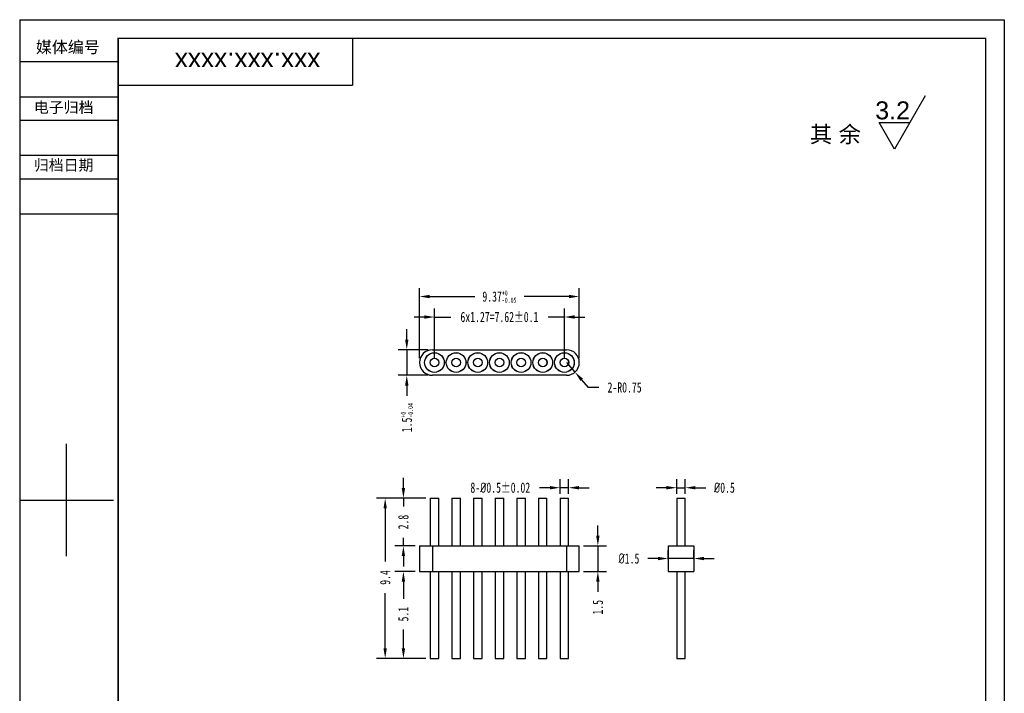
# Model space of a CAD drawing. Header units: inches. Extents: x 7 to 64.8, y 3.2 to 84.9.
# Tile 2 of 2: x 7 to 64.8, y 45.3 to 84.9. Entities that reach past the tile are written whole.
import ezdxf

# ---------------------------------------------------------------- set-up
doc = ezdxf.new("R2010")
doc.units = ezdxf.units.IN
doc.header["$MEASUREMENT"] = 0
doc.layers.add('图框层', color=1, linetype='Continuous')
doc.layers.add('标注层', color=4, linetype='Continuous', lineweight=25)
doc.layers.add('零件外形图层', color=7, linetype='Continuous', lineweight=30)
doc.styles.add('SLDTEXTSTYLE6', font='txt', dxfattribs={"width": 0.7})
doc.styles.get("Standard").update_dxf_attribs({"font": 'arial.ttf'})
doc.dimstyles.new('公差标注', dxfattribs={"dimtxt": 0.6, "dimasz": 0.6, "dimexe": 0.5, "dimexo": 0.25, "dimgap": 0.5, "dimtad": 0, "dimrnd": 1e-09, "dimdsep": 46, "dimtxsty": 'SLDTEXTSTYLE6', "dimcen": 0.09, "dimadec": 0, "dimazin": 2, "dimtol": 1, "dimtm": 1e-09, "dimtfac": 0.5, "dimtmove": 0, "dimatfit": 3, "dimfxl": 1, "dimfrac": 2, "dimtolj": 1, "dimarcsym": 0})
doc.dimstyles.new('垂直标注', dxfattribs={"dimtxt": 0.6, "dimasz": 0.6, "dimexe": 0.5, "dimexo": 0.25, "dimgap": 0.5, "dimtad": 0, "dimrnd": 1e-09, "dimzin": 9, "dimdsep": 46, "dimtxsty": 'SLDTEXTSTYLE6', "dimcen": 0, "dimadec": 0, "dimazin": 2, "dimtfac": 1, "dimtmove": 0, "dimatfit": 3, "dimfxl": 1, "dimfrac": 2, "dimtolj": 1, "dimtzin": 12, "dimarcsym": 0})
doc.dimstyles.new('平行标注', dxfattribs={"dimtxt": 0.6, "dimasz": 0.6, "dimexe": 0.5, "dimexo": 0.25, "dimgap": 0.5, "dimtad": 0, "dimtih": 1, "dimtoh": 1, "dimrnd": 1e-09, "dimzin": 9, "dimdsep": 46, "dimtxsty": 'SLDTEXTSTYLE6', "dimcen": 0.09, "dimadec": 0, "dimazin": 2, "dimtfac": 1, "dimtmove": 0, "dimatfit": 3, "dimfxl": 1, "dimfrac": 2, "dimtolj": 1, "dimtzin": 12, "dimarcsym": 0})

# ---------------------------------------------------------------- blocks, each defined once
blk = doc.blocks.new('*D25')
at = {"layer": 'Defpoints', "color": 0, "transparency": 16777216}
for p in [(28.481, 56.779), (31.123, 56.779), (31.123, 47.379)]:
    blk.add_point(p, dxfattribs=at)
at = {"layer": '标注层', "color": 0, "lineweight": -2, "transparency": 16777216}
for p, q in [((30.873, 56.779), (27.981, 56.779)), ((28.481, 56.179), (28.481, 53.056)), ((28.481, 47.979), (28.481, 51.202)), ((30.873, 47.379), (27.981, 47.379))]:
    blk.add_line(p, q, dxfattribs=at)
at = {"layer": '标注层', "color": 0, "transparency": 16777216}
for points in [[(28.381, 56.179), (28.581, 56.179), (28.481, 56.779)], [(28.381, 47.979), (28.581, 47.979), (28.481, 47.379)]]:
    blk.add_solid(points, dxfattribs=at)
at = {"layer": '标注层', "color": 0, "transparency": 16777216, "insert": (28.481, 52.129), "char_height": 0.6, "attachment_point": 5, "rotation": 90, "style": 'SLDTEXTSTYLE6'}
blk.add_mtext('\\A1;9.4', dxfattribs=at)
blk = doc.blocks.new('*D26')
at = {"layer": 'Defpoints', "color": 0, "transparency": 16777216}
for p in [(31.123, 56.779), (29.551, 53.979), (30.498, 53.979)]:
    blk.add_point(p, dxfattribs=at)
at = {"layer": '标注层', "color": 0, "lineweight": -2, "transparency": 16777216}
for p, q in [((29.551, 57.379), (29.551, 57.979)), ((30.873, 56.779), (29.051, 56.779)), ((29.551, 56.779), (29.551, 56.297)), ((29.551, 53.979), (29.551, 54.461)), ((30.248, 53.979), (29.051, 53.979)), ((29.551, 53.379), (29.551, 52.779))]:
    blk.add_line(p, q, dxfattribs=at)
at = {"layer": '标注层', "color": 0, "transparency": 16777216}
for points in [[(29.451, 57.379), (29.651, 57.379), (29.551, 56.779)], [(29.451, 53.379), (29.651, 53.379), (29.551, 53.979)]]:
    blk.add_solid(points, dxfattribs=at)
at = {"layer": '标注层', "color": 0, "transparency": 16777216, "insert": (29.551, 55.379), "char_height": 0.6, "attachment_point": 5, "rotation": 90, "style": 'SLDTEXTSTYLE6'}
blk.add_mtext('\\A1;2.8', dxfattribs=at)
blk = doc.blocks.new('*D27')
at = {"layer": 'Defpoints', "color": 0, "transparency": 16777216}
for p in [(30.498, 52.479), (29.551, 47.379), (31.123, 47.379)]:
    blk.add_point(p, dxfattribs=at)
at = {"layer": '标注层', "color": 0, "lineweight": -2, "transparency": 16777216}
for p, q in [((30.248, 52.479), (29.051, 52.479)), ((29.551, 51.879), (29.551, 50.882)), ((29.551, 47.979), (29.551, 49.077)), ((30.873, 47.379), (29.051, 47.379))]:
    blk.add_line(p, q, dxfattribs=at)
at = {"layer": '标注层', "color": 0, "transparency": 16777216}
for points in [[(29.451, 51.879), (29.651, 51.879), (29.551, 52.479)], [(29.451, 47.979), (29.651, 47.979), (29.551, 47.379)]]:
    blk.add_solid(points, dxfattribs=at)
at = {"layer": '标注层', "color": 0, "transparency": 16777216, "insert": (29.551, 49.979), "char_height": 0.6, "attachment_point": 5, "rotation": 90, "style": 'SLDTEXTSTYLE6'}
blk.add_mtext('\\A1;5.1', dxfattribs=at)
blk = doc.blocks.new('*D28')
at = {"layer": 'Defpoints', "color": 0, "transparency": 16777216}
for p in [(39.243, 57.395), (38.743, 56.779), (39.243, 56.779)]:
    blk.add_point(p, dxfattribs=at)
at = {"layer": '标注层', "color": 0, "lineweight": -2, "transparency": 16777216}
for p, q in [((38.743, 57.029), (38.743, 57.895)), ((39.243, 57.029), (39.243, 57.895)), ((38.143, 57.395), (37.543, 57.395)), ((39.243, 57.395), (38.743, 57.395)), ((39.843, 57.395), (40.443, 57.395))]:
    blk.add_line(p, q, dxfattribs=at)
at = {"layer": '标注层', "color": 0, "transparency": 16777216}
for points in [[(38.143, 57.495), (38.143, 57.295), (38.743, 57.395)], [(39.843, 57.495), (39.843, 57.295), (39.243, 57.395)]]:
    blk.add_solid(points, dxfattribs=at)
at = {"layer": '标注层', "color": 0, "transparency": 16777216, "insert": (35.234, 57.395), "char_height": 0.6, "attachment_point": 5, "style": 'SLDTEXTSTYLE6'}
blk.add_mtext('\\A1;8-{\\fISOCPEUR|b0|i0|c0|p34;%%C}0.5%%P0.02', dxfattribs=at)
blk = doc.blocks.new('*D29')
at = {"layer": 'Defpoints', "color": 0, "transparency": 16777216}
for p in [(39.868, 53.979), (40.956, 53.979), (39.868, 52.479)]:
    blk.add_point(p, dxfattribs=at)
at = {"layer": '标注层', "color": 0, "lineweight": -2, "transparency": 16777216}
for p, q in [((40.956, 54.579), (40.956, 55.179)), ((40.118, 53.979), (41.456, 53.979)), ((40.956, 53.979), (40.956, 52.479)), ((40.118, 52.479), (41.456, 52.479)), ((40.956, 51.879), (40.956, 51.279))]:
    blk.add_line(p, q, dxfattribs=at)
at = {"layer": '标注层', "color": 0, "transparency": 16777216}
for points in [[(40.856, 54.579), (41.056, 54.579), (40.956, 53.979)], [(40.856, 51.879), (41.056, 51.879), (40.956, 52.479)]]:
    blk.add_solid(points, dxfattribs=at)
at = {"layer": '标注层', "color": 0, "transparency": 16777216, "insert": (40.956, 50.381), "char_height": 0.6, "attachment_point": 5, "rotation": 90, "style": 'SLDTEXTSTYLE6'}
blk.add_mtext('\\A1;1.5', dxfattribs=at)
blk = doc.blocks.new('*D30')
at = {"layer": 'Defpoints', "color": 0, "transparency": 16777216}
for p in [(46.08, 57.395), (45.58, 56.779), (46.08, 56.779)]:
    blk.add_point(p, dxfattribs=at)
at = {"layer": '标注层', "color": 0, "lineweight": -2, "transparency": 16777216}
for p, q in [((45.58, 57.029), (45.58, 57.895)), ((46.08, 57.029), (46.08, 57.895)), ((44.98, 57.395), (44.38, 57.395)), ((45.58, 57.395), (46.08, 57.395)), ((46.68, 57.395), (47.28, 57.395))]:
    blk.add_line(p, q, dxfattribs=at)
at = {"layer": '标注层', "color": 0, "transparency": 16777216}
for points in [[(44.98, 57.495), (44.98, 57.295), (45.58, 57.395)], [(46.68, 57.495), (46.68, 57.295), (46.08, 57.395)]]:
    blk.add_solid(points, dxfattribs=at)
at = {"layer": '标注层', "color": 0, "transparency": 16777216, "insert": (48.38, 57.395), "char_height": 0.6, "attachment_point": 5, "style": 'SLDTEXTSTYLE6'}
blk.add_mtext('\\A1;{\\fISOCPEUR|b0|i0|c0|p34;%%C}0.5', dxfattribs=at)
blk = doc.blocks.new('*D31')
at = {"layer": 'Defpoints', "color": 0, "transparency": 16777216}
for p in [(46.58, 53.24), (45.08, 52.959), (46.58, 52.959)]:
    blk.add_point(p, dxfattribs=at)
at = {"layer": '标注层', "color": 0, "lineweight": -2, "transparency": 16777216}
for p, q in [((45.08, 53.209), (45.08, 53.74)), ((46.58, 53.209), (46.58, 53.74)), ((44.48, 53.24), (43.88, 53.24)), ((46.58, 53.24), (45.08, 53.24)), ((47.18, 53.24), (47.78, 53.24))]:
    blk.add_line(p, q, dxfattribs=at)
at = {"layer": '标注层', "color": 0, "transparency": 16777216}
for points in [[(44.48, 53.34), (44.48, 53.14), (45.08, 53.24)], [(47.18, 53.34), (47.18, 53.14), (46.58, 53.24)]]:
    blk.add_solid(points, dxfattribs=at)
at = {"layer": '标注层', "color": 0, "transparency": 16777216, "insert": (42.78, 53.24), "char_height": 0.6, "attachment_point": 5, "style": 'SLDTEXTSTYLE6'}
blk.add_mtext('\\A1;{\\fISOCPEUR|b0|i0|c0|p34;%%C}1.5', dxfattribs=at)
blk = doc.blocks.new('*D32')
at = {"layer": 'Defpoints', "color": 0, "transparency": 16777216}
for p in [(38.993, 67.411), (31.373, 64.74), (38.993, 64.74)]:
    blk.add_point(p, dxfattribs=at)
at = {"layer": '标注层', "color": 0, "lineweight": -2, "transparency": 16777216}
for p, q in [((31.373, 64.99), (31.373, 67.911)), ((38.993, 64.99), (38.993, 67.911)), ((30.773, 67.411), (30.173, 67.411)), ((31.373, 67.411), (32.325, 67.411)), ((38.993, 67.411), (38.041, 67.411)), ((39.593, 67.411), (40.193, 67.411))]:
    blk.add_line(p, q, dxfattribs=at)
at = {"layer": '标注层', "color": 0, "transparency": 16777216}
for points in [[(30.773, 67.511), (30.773, 67.311), (31.373, 67.411)], [(39.593, 67.511), (39.593, 67.311), (38.993, 67.411)]]:
    blk.add_solid(points, dxfattribs=at)
at = {"layer": '标注层', "color": 0, "transparency": 16777216, "insert": (35.183, 67.411), "char_height": 0.6, "attachment_point": 5, "style": 'SLDTEXTSTYLE6'}
blk.add_mtext('\\A1;6x1.27=7.62%%P0.1', dxfattribs=at)
blk = doc.blocks.new('*D33')
at = {"layer": 'Defpoints', "color": 0, "transparency": 16777216}
for p in [(39.868, 68.613), (30.498, 64.74), (39.868, 64.74)]:
    blk.add_point(p, dxfattribs=at)
at = {"layer": '标注层', "color": 0, "lineweight": -2, "transparency": 16777216}
for p, q in [((30.498, 64.99), (30.498, 69.113)), ((39.868, 64.99), (39.868, 69.113)), ((31.098, 68.613), (33.734, 68.613)), ((39.268, 68.613), (36.632, 68.613))]:
    blk.add_line(p, q, dxfattribs=at)
at = {"layer": '标注层', "color": 0, "transparency": 16777216}
for points in [[(31.098, 68.713), (31.098, 68.513), (30.498, 68.613)], [(39.268, 68.713), (39.268, 68.513), (39.868, 68.613)]]:
    blk.add_solid(points, dxfattribs=at)
at = {"layer": '标注层', "color": 0, "transparency": 16777216, "insert": (35.183, 68.613), "char_height": 0.6, "attachment_point": 5, "style": 'SLDTEXTSTYLE6'}
blk.add_mtext('\\A1;9.37{\\H0.3;\\S+0^ -0.05;}', dxfattribs=at)
blk = doc.blocks.new('*D34')
at = {"layer": 'Defpoints', "color": 0, "transparency": 16777216}
for p in [(31.248, 65.49), (29.749, 63.99), (31.248, 63.99)]:
    blk.add_point(p, dxfattribs=at)
at = {"layer": '标注层', "color": 0, "lineweight": -2, "transparency": 16777216}
for p, q in [((29.749, 66.09), (29.749, 66.69)), ((30.998, 65.49), (29.249, 65.49)), ((29.749, 65.49), (29.749, 63.99)), ((30.998, 63.99), (29.249, 63.99)), ((29.749, 63.39), (29.749, 62.79))]:
    blk.add_line(p, q, dxfattribs=at)
at = {"layer": '标注层', "color": 0, "transparency": 16777216}
for points in [[(29.649, 66.09), (29.849, 66.09), (29.749, 65.49)], [(29.649, 63.39), (29.849, 63.39), (29.749, 63.99)]]:
    blk.add_solid(points, dxfattribs=at)
at = {"layer": '标注层', "color": 0, "transparency": 16777216, "insert": (29.749, 61.508), "char_height": 0.6, "attachment_point": 5, "rotation": 90, "style": 'SLDTEXTSTYLE6'}
blk.add_mtext('\\A1;1.5{\\H0.3;\\S+0^ -0.04;}', dxfattribs=at)
blk = doc.blocks.new('*D35')
at = {"layer": 'Defpoints', "color": 0, "transparency": 16777216}
for p in [(39.118, 64.74), (39.614, 64.177)]:
    blk.add_point(p, dxfattribs=at)
at = {"layer": '标注层', "color": 0, "lineweight": -2, "transparency": 16777216}
for p, q in [((39.118, 64.74), (39.614, 64.177)), ((40.407, 63.277), (40.01, 63.727)), ((41.007, 63.277), (40.407, 63.277))]:
    blk.add_line(p, q, dxfattribs=at)
at = {"layer": '标注层', "color": 0, "transparency": 16777216}
blk.add_solid([(40.086, 63.793), (39.935, 63.661), (39.614, 64.177)], dxfattribs=at)
at = {"layer": '标注层', "color": 0, "transparency": 16777216, "insert": (42.524, 63.277), "char_height": 0.6, "attachment_point": 5, "style": 'SLDTEXTSTYLE6'}
blk.add_mtext('\\A1;2-R0.75', dxfattribs=at)

msp = doc.modelspace()

# ---------------------------------------------------------------- linework, layer by layer
at = {"layer": '图框层', "color": 1}
for p, q in [((7.045, 84.857), (64.795, 84.857)), ((7.045, 84.857), (7.045, 3.182)), ((64.795, 84.857), (64.795, 3.182)), ((12.82, 83.757), (12.82, 4.282)), ((12.82, 82.382), (7.045, 82.382)), ((12.82, 80.32), (7.045, 80.32)), ((12.82, 80.32), (7.045, 80.32)), ((60.158, 80.384), (59.256, 78.822)), ((12.82, 78.945), (7.045, 78.945)), ((58.354, 77.259), (57.452, 78.822)), ((57.452, 78.822), (59.256, 78.822)), ((59.256, 78.822), (58.354, 77.259)), ((12.82, 76.882), (7.045, 76.882)), ((12.82, 75.507), (7.045, 75.507)), ((12.82, 73.445), (7.045, 73.445)), ((9.795, 53.37), (9.795, 59.97)), ((64.795, 57.633), (64.795, 3.182)), ((7.045, 56.67), (12.545, 56.67))]:
    msp.add_line(p, q, dxfattribs=at)
at = {"layer": '图框层', "color": 1, "const_width": 0.0825}
for points in [[(12.82, 83.757), (12.82, 4.282), (63.695, 4.282), (63.695, 83.757), (12.82, 83.757)], [(26.57, 81.007), (26.57, 83.757)], [(26.57, 81.007), (12.82, 81.007)]]:
    msp.add_lwpolyline(points, dxfattribs=at)
msp.add_lwpolyline([(12.82, 83.757), (63.695, 83.757), (63.695, 4.282), (12.82, 4.282), (12.82, 83.757)], close=True, dxfattribs=at)
at = {"layer": '零件外形图层', "linetype": 'Continuous', "lineweight": 30}
for p, q in [((31.248, 65.49), (39.118, 65.49)), ((39.118, 63.99), (31.248, 63.99)), ((31.123, 56.779), (31.123, 53.979)), ((31.123, 56.779), (31.373, 56.779)), ((31.373, 56.779), (31.623, 56.779)), ((31.623, 53.979), (31.623, 56.779)), ((32.393, 56.779), (32.393, 53.979)), ((32.393, 56.779), (32.643, 56.779)), ((32.643, 56.779), (32.893, 56.779)), ((32.893, 53.979), (32.893, 56.779)), ((33.663, 56.779), (33.663, 53.979)), ((33.663, 56.779), (33.913, 56.779)), ((33.913, 56.779), (34.163, 56.779)), ((34.163, 53.979), (34.163, 56.779)), ((34.933, 56.779), (34.933, 53.979)), ((34.933, 56.779), (35.183, 56.779)), ((35.183, 56.779), (35.433, 56.779)), ((35.433, 53.979), (35.433, 56.779)), ((36.203, 56.779), (36.203, 53.979)), ((36.203, 56.779), (36.453, 56.779)), ((36.453, 56.779), (36.703, 56.779)), ((36.703, 53.979), (36.703, 56.779)), ((37.473, 56.779), (37.473, 53.979)), ((37.473, 56.779), (37.723, 56.779)), ((37.723, 56.779), (37.973, 56.779)), ((37.973, 53.979), (37.973, 56.779)), ((38.743, 56.779), (38.743, 53.979)), ((38.743, 56.779), (38.993, 56.779)), ((38.993, 56.779), (39.243, 56.779)), ((39.243, 53.979), (39.243, 56.779)), ((45.58, 56.779), (45.58, 53.979)), ((45.58, 56.779), (46.08, 56.779)), ((46.08, 53.979), (46.08, 56.779)), ((30.498, 53.979), (30.498, 52.479)), ((30.498, 53.979), (31.248, 53.979)), ((31.248, 53.979), (31.248, 52.479)), ((31.248, 53.979), (39.118, 53.979)), ((39.118, 53.979), (39.118, 52.479)), ((39.118, 53.979), (39.868, 53.979)), ((39.868, 52.479), (39.868, 53.979)), ((45.08, 53.979), (45.08, 52.479)), ((45.08, 53.979), (46.58, 53.979)), ((46.58, 53.979), (46.58, 52.479)), ((30.498, 52.479), (31.248, 52.479)), ((31.123, 52.479), (31.123, 47.379)), ((31.248, 52.479), (39.118, 52.479)), ((31.623, 47.379), (31.623, 52.479)), ((32.393, 52.479), (32.393, 47.379)), ((32.893, 47.379), (32.893, 52.479)), ((33.663, 52.479), (33.663, 47.379)), ((34.163, 47.379), (34.163, 52.479)), ((34.933, 52.479), (34.933, 47.379)), ((35.433, 47.379), (35.433, 52.479)), ((36.203, 52.479), (36.203, 47.379)), ((36.703, 47.379), (36.703, 52.479)), ((37.473, 52.479), (37.473, 47.379)), ((37.973, 47.379), (37.973, 52.479)), ((38.743, 52.479), (38.743, 47.379)), ((39.118, 52.479), (39.868, 52.479)), ((39.243, 47.379), (39.243, 52.479)), ((45.08, 52.479), (46.58, 52.479)), ((45.58, 52.479), (45.58, 47.379)), ((46.08, 47.379), (46.08, 52.479)), ((31.123, 47.379), (31.373, 47.379)), ((31.373, 47.379), (31.623, 47.379)), ((32.393, 47.379), (32.643, 47.379)), ((32.643, 47.379), (32.893, 47.379)), ((33.663, 47.379), (33.913, 47.379)), ((33.913, 47.379), (34.163, 47.379)), ((34.933, 47.379), (35.183, 47.379)), ((35.183, 47.379), (35.433, 47.379)), ((36.203, 47.379), (36.453, 47.379)), ((36.453, 47.379), (36.703, 47.379)), ((37.473, 47.379), (37.723, 47.379)), ((37.723, 47.379), (37.973, 47.379)), ((38.743, 47.379), (38.993, 47.379)), ((38.993, 47.379), (39.243, 47.379)), ((45.58, 47.379), (46.08, 47.379))]:
    msp.add_line(p, q, dxfattribs=at)
for centre, radius in [((31.373, 64.74), 0.58), ((31.373, 64.74), 0.575), ((32.643, 64.74), 0.58), ((32.643, 64.74), 0.575), ((33.913, 64.74), 0.58), ((33.913, 64.74), 0.575), ((35.183, 64.74), 0.58), ((35.183, 64.74), 0.575), ((36.453, 64.74), 0.58), ((36.453, 64.74), 0.575), ((37.723, 64.74), 0.58), ((37.723, 64.74), 0.575), ((38.993, 64.74), 0.58), ((38.993, 64.74), 0.575), ((31.373, 64.74), 0.255), ((31.373, 64.74), 0.25), ((32.643, 64.74), 0.255), ((32.643, 64.74), 0.25), ((33.913, 64.74), 0.255), ((33.913, 64.74), 0.25), ((35.183, 64.74), 0.255), ((35.183, 64.74), 0.25), ((36.453, 64.74), 0.255), ((36.453, 64.74), 0.25), ((37.723, 64.74), 0.255), ((37.723, 64.74), 0.25), ((38.993, 64.74), 0.255), ((38.993, 64.74), 0.25)]:
    msp.add_circle(centre, radius, dxfattribs=at)
for centre, start, end in [((31.248, 64.74), 90, 270), ((39.118, 64.74), 270, 90)]:
    msp.add_arc(centre, 0.75, start, end, dxfattribs=at)

# ---------------------------------------------------------------- texts
at = {"layer": '图框层', "color": 1}
msp.add_text('xxx.xxx.xxxx', height=1.1, rotation=180, dxfattribs=at).set_placement((24.676, 82.925))
msp.add_text('3.2', height=1.0519, dxfattribs=at).set_placement((57.223, 79.011))
for s, insert, char_height, width, attachment_point in [('媒体编号', (7.994, 83.591), 0.6875, 5.775, 1), ('电子归档', (7.879, 80.033), 0.6402, 5.37803, 1), ('其 余', (54.889, 78.077), 0.9625, 4.71961, 5), ('归档日期', (7.879, 76.644), 0.6402, 5.37803, 1)]:
    msp.add_mtext(s, dxfattribs=dict(at, insert=insert, char_height=char_height, width=width, attachment_point=attachment_point))

# ---------------------------------------------------------------- dimensions: what is measured, and where the dimension line sits
at = {"layer": '标注层', "color": 5}
dim = msp.add_linear_dim(base=(39.868, 68.613), p1=(30.498, 64.74), p2=(39.868, 64.74), dimstyle='公差标注', override={"dimtm": 0.05}, dxfattribs=at)
dim.commit()
dim.dimension.update_dxf_attribs({"geometry": '*D33', "text_midpoint": (35.183, 68.613), "dimtype": 160})
for base, p1, p2, text, picture, middle in [((38.993, 67.411), (31.373, 64.74), (38.993, 64.74), '6x1.27=<>%%P0.1', '*D32', (35.183, 67.411)), ((46.08, 57.395), (45.58, 56.779), (46.08, 56.779), '{\\fISOCPEUR|b0|i0|c0|p34;%%C}<>', '*D30', (48.38, 57.395))]:
    dim = msp.add_linear_dim(base=base, p1=p1, p2=p2, text=text, dimstyle='垂直标注', dxfattribs=at)
    dim.commit()
    dim.dimension.update_dxf_attribs({"geometry": picture, "text_midpoint": middle})
dim = msp.add_linear_dim(base=(29.749, 63.99), p1=(31.248, 65.49), p2=(31.248, 63.99), angle=90, dimstyle='公差标注', override={"dimtm": 0.04}, dxfattribs=at)
dim.commit()
dim.dimension.update_dxf_attribs({"geometry": '*D34', "text_midpoint": (29.749, 61.508)})
dim = msp.add_radius_dim(center=(39.118, 64.74), mpoint=(39.614, 64.177), text='2-<>', dimstyle='平行标注', dxfattribs=at)
dim.commit()
dim.dimension.update_dxf_attribs({"geometry": '*D35', "text_midpoint": (42.524, 63.277)})
for base, p1, p2, picture, middle in [((29.551, 53.979), (31.123, 56.779), (30.498, 53.979), '*D26', (29.551, 55.379)), ((28.481, 56.779), (31.123, 47.379), (31.123, 56.779), '*D25', (28.481, 52.129)), ((40.956, 53.979), (39.868, 52.479), (39.868, 53.979), '*D29', (40.956, 50.381)), ((29.551, 47.379), (30.498, 52.479), (31.123, 47.379), '*D27', (29.551, 49.979))]:
    dim = msp.add_linear_dim(base=base, p1=p1, p2=p2, angle=90, dimstyle='垂直标注', dxfattribs=at)
    dim.commit()
    dim.dimension.update_dxf_attribs({"geometry": picture, "text_midpoint": middle, "dimtype": 160})
for base, p1, p2, text, picture, middle in [((39.243, 57.395), (38.743, 56.779), (39.243, 56.779), '8-{\\fISOCPEUR|b0|i0|c0|p34;%%C}<>%%P0.02', '*D28', (35.234, 57.395)), ((46.58, 53.24), (45.08, 52.959), (46.58, 52.959), '{\\fISOCPEUR|b0|i0|c0|p34;%%C}<>', '*D31', (42.78, 53.24))]:
    dim = msp.add_linear_dim(base=base, p1=p1, p2=p2, text=text, dimstyle='垂直标注', dxfattribs=at)
    dim.commit()
    dim.dimension.update_dxf_attribs({"geometry": picture, "text_midpoint": middle, "dimtype": 160})

doc.saveas('drawing.dxf')
